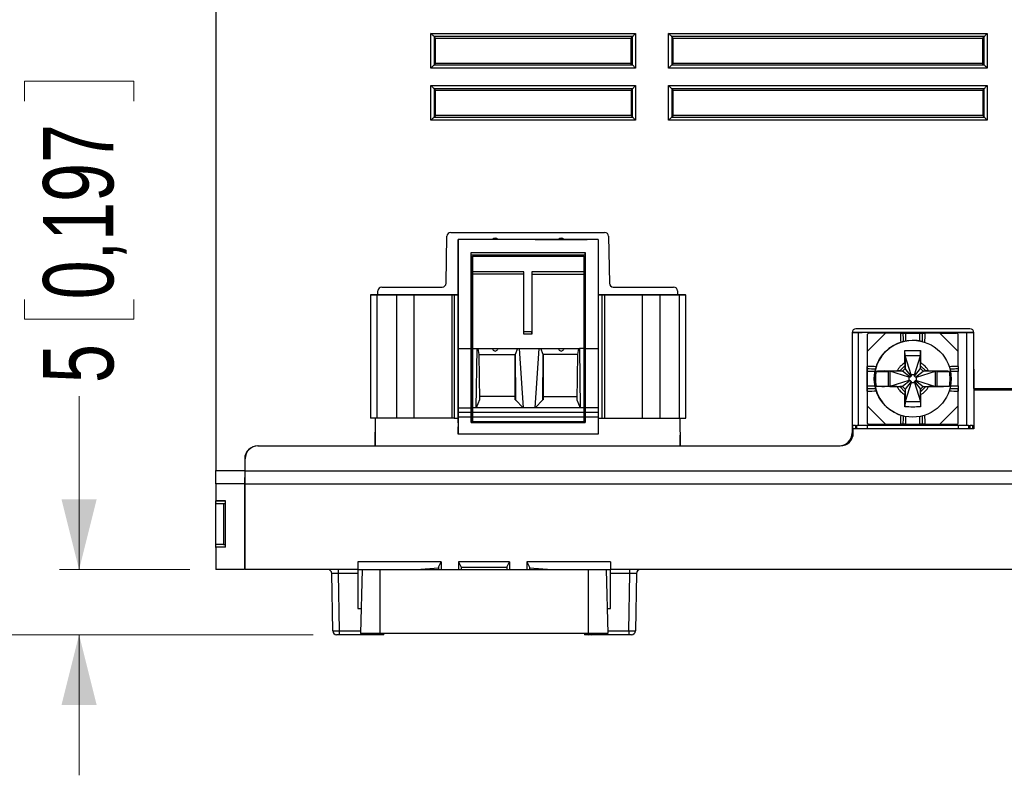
# Model space of a CAD drawing. Header units: millimetres. Extents: x 0 to 840, y 0 to 594.
# Tile 62 of 77: x 292 to 367, y 424 to 482. Entities that reach past the tile are written whole.
import ezdxf

# ---------------------------------------------------------------- set-up
doc = ezdxf.new("R2010")
doc.units = ezdxf.units.MM
doc.header["$LTSCALE"] = 2
doc.linetypes.add('SLD-Solid', pattern=[0])
doc.styles.add('SLDTEXTSTYLE2', font='ARIALN.TTF', dxfattribs={"width": 0.87})
doc.dimstyles.new('SLDDIMSTYLE0', dxfattribs={"dimtxt": 5.4, "dimasz": 5.4, "dimexe": 0, "dimexo": 0.0625, "dimgap": 1.35, "dimtad": 0, "dimdec": 1, "dimrnd": 1e-09, "dimzin": 12, "dimdsep": 46, "dimtxsty": 'SLDTEXTSTYLE2', "dimsah": 1, "dimcen": 0.09, "dimadec": 0, "dimazin": 3, "dimtfac": 1, "dimtdec": 3, "dimtofl": 0, "dimtmove": 0, "dimatfit": 3, "dimfxl": 1, "dimfrac": 2, "dimtolj": 1, "dimtzin": 12, "dimarcsym": 0})
doc.dimstyles.new('SLDDIMSTYLE1', dxfattribs={"dimtxt": 5.4, "dimasz": 5.4, "dimexe": 0, "dimexo": 0.0625, "dimgap": 1.35, "dimtad": 0, "dimdec": 1, "dimrnd": 1e-09, "dimzin": 12, "dimdsep": 46, "dimtxsty": 'SLDTEXTSTYLE2', "dimsah": 1, "dimcen": 0.09, "dimadec": 0, "dimazin": 3, "dimtfac": 1, "dimtdec": 3, "dimtmove": 0, "dimatfit": 0, "dimfxl": 1, "dimfrac": 2, "dimtolj": 1, "dimtzin": 12, "dimarcsym": 0})

# ---------------------------------------------------------------- blocks, each defined once
blk = doc.blocks.new('_D_8')
at = {"color": 1, "linetype": 'SLD-Solid', "lineweight": 18}
for p, q in [((324.922, 532.092), (274.869, 532.092)), ((276.369, 532.092), (276.369, 500.982)), ((272.169, 496.926), (272.169, 498.447)), ((272.169, 498.447), (280.569, 498.447)), ((280.569, 498.447), (280.569, 496.926)), ((272.169, 481.701), (272.169, 480.179)), ((280.569, 480.179), (280.569, 481.701)), ((272.169, 480.179), (280.569, 480.179)), ((276.369, 434.692), (276.369, 465.802)), ((314.36, 434.692), (274.869, 434.692))]:
    blk.add_line(p, q, dxfattribs=at)
for points in [[(276.369, 532.092), (275.019, 526.692), (277.719, 526.692)], [(276.369, 434.692), (277.719, 440.092), (275.019, 440.092)]]:
    blk.add_solid(points, dxfattribs=at)
at = {"color": 1, "linetype": 'SLD-Solid', "lineweight": 18, "char_height": 5.4, "attachment_point": 1, "rotation": 90, "style": 'SLDTEXTSTYLE2'}
for s, insert in [('3,835', (273.608, 481.701)), ('97,4', (273.608, 466.815))]:
    blk.add_mtext(s, dxfattribs=dict(at, insert=insert))
blk = doc.blocks.new('_D_9')
at = {"color": 1, "linetype": 'SLD-Solid', "lineweight": 18}
for p, q in [((292.183, 475.674), (292.183, 477.195)), ((292.183, 477.195), (300.583, 477.195)), ((300.583, 477.195), (300.583, 475.674)), ((292.183, 460.449), (292.183, 458.927)), ((300.583, 458.927), (300.583, 460.449)), ((292.183, 458.927), (300.583, 458.927)), ((296.383, 439.692), (296.383, 453.01)), ((304.879, 439.692), (294.883, 439.692)), ((314.36, 434.692), (294.883, 434.692)), ((296.383, 434.692), (296.383, 423.892))]:
    blk.add_line(p, q, dxfattribs=at)
for points in [[(296.383, 439.692), (297.733, 445.092), (295.033, 445.092)], [(296.383, 434.692), (295.033, 429.292), (297.733, 429.292)]]:
    blk.add_solid(points, dxfattribs=at)
at = {"color": 1, "linetype": 'SLD-Solid', "lineweight": 18, "char_height": 5.4, "attachment_point": 1, "rotation": 90, "style": 'SLDTEXTSTYLE2'}
for s, insert in [('0,197', (293.622, 460.449)), ('5', (293.622, 454.023))]:
    blk.add_mtext(s, dxfattribs=dict(at, insert=insert))

msp = doc.modelspace()

# ---------------------------------------------------------------- linework, layer by layer
at = {"color": 7, "linetype": 'SLD-Solid', "lineweight": 25}
for p, q in [((306.879, 513.154), (306.879, 447.292)), ((323.392, 480.879), (339.116, 480.879)), ((323.392, 478.205), (323.392, 480.879)), ((339.116, 480.879), (339.116, 478.205)), ((341.642, 480.879), (366.116, 480.879)), ((341.642, 478.205), (341.642, 480.879)), ((366.116, 480.879), (366.116, 478.205)), ((323.641, 480.63), (323.641, 478.455)), ((338.867, 480.63), (323.641, 480.63)), ((323.75, 480.521), (323.641, 480.63)), ((323.75, 478.563), (323.75, 480.521)), ((323.75, 480.521), (338.758, 480.521)), ((338.758, 480.521), (338.867, 480.63)), ((338.758, 480.521), (338.758, 478.563)), ((338.867, 478.455), (338.867, 480.63)), ((341.891, 480.63), (341.891, 478.455)), ((365.867, 480.63), (341.891, 480.63)), ((342, 480.521), (341.891, 480.63)), ((342, 478.563), (342, 480.521)), ((342, 480.521), (365.758, 480.521)), ((365.758, 480.521), (365.867, 480.63)), ((365.758, 480.521), (365.758, 478.563)), ((365.867, 478.455), (365.867, 480.63)), ((323.75, 478.563), (323.641, 478.455)), ((338.758, 478.563), (323.75, 478.563)), ((338.758, 478.563), (338.867, 478.455)), ((342, 478.563), (341.891, 478.455)), ((365.758, 478.563), (342, 478.563)), ((365.758, 478.563), (365.867, 478.455)), ((339.116, 478.205), (323.392, 478.205)), ((323.641, 478.455), (338.867, 478.455)), ((339.116, 478.205), (338.867, 478.455)), ((341.642, 478.205), (341.891, 478.455)), ((366.116, 478.205), (341.642, 478.205)), ((341.891, 478.455), (365.867, 478.455)), ((323.392, 476.879), (339.116, 476.879)), ((323.392, 474.205), (323.392, 476.879)), ((323.641, 476.63), (323.641, 474.455)), ((338.867, 476.63), (323.641, 476.63)), ((323.749, 476.522), (323.641, 476.63)), ((323.749, 474.562), (323.749, 476.522)), ((323.749, 476.522), (338.759, 476.522)), ((338.759, 476.522), (338.867, 476.63)), ((338.759, 476.522), (338.759, 474.562)), ((338.867, 476.63), (339.116, 476.879)), ((338.867, 474.455), (338.867, 476.63)), ((339.116, 476.879), (339.116, 474.205)), ((341.642, 476.879), (366.116, 476.879)), ((341.642, 474.205), (341.642, 476.879)), ((341.891, 476.63), (341.642, 476.879)), ((341.891, 476.63), (341.891, 474.455)), ((365.867, 476.63), (341.891, 476.63)), ((341.999, 476.522), (341.891, 476.63)), ((341.999, 474.562), (341.999, 476.522)), ((341.999, 476.522), (365.759, 476.522)), ((365.759, 476.522), (365.867, 476.63)), ((365.759, 476.522), (365.759, 474.562)), ((365.867, 474.455), (365.867, 476.63)), ((366.116, 476.879), (366.116, 474.205)), ((339.116, 474.205), (323.392, 474.205)), ((323.749, 474.562), (323.641, 474.455)), ((323.641, 474.455), (338.867, 474.455)), ((338.759, 474.562), (323.749, 474.562)), ((338.759, 474.562), (338.867, 474.455)), ((366.116, 474.205), (341.642, 474.205)), ((341.999, 474.562), (341.891, 474.455)), ((341.891, 474.455), (365.867, 474.455)), ((365.759, 474.562), (341.999, 474.562)), ((365.759, 474.562), (365.867, 474.455)), ((324.561, 461.687), (324.624, 465.297)), ((324.924, 465.592), (336.734, 465.592)), ((325.485, 465.059), (325.485, 456.679)), ((325.485, 464.56), (325.485, 465.059)), ((336.246, 465.059), (325.485, 465.059)), ((330.321, 465.059), (326.339, 465.059)), ((329.578, 465.059), (327.082, 465.059)), ((331.41, 465.059), (335.392, 465.059)), ((332.153, 465.059), (334.649, 465.059)), ((332.153, 465.059), (332.153, 465.059)), ((334.649, 465.059), (332.153, 465.059)), ((336.246, 465.059), (336.246, 456.679)), ((337.034, 465.297), (337.097, 461.687)), ((325.485, 457.323), (325.485, 464.56)), ((326.483, 464.041), (335.248, 464.041)), ((326.483, 456.679), (326.483, 464.041)), ((335.248, 463.841), (326.483, 463.841)), ((326.583, 463.776), (326.583, 462.573)), ((326.583, 451.049), (326.583, 463.776)), ((335.148, 463.776), (326.583, 463.776)), ((326.583, 463.776), (335.148, 463.776)), ((327.132, 463.776), (327.132, 463.841)), ((327.132, 463.776), (329.528, 463.776)), ((329.528, 463.841), (329.528, 463.776)), ((332.203, 463.776), (332.203, 463.841)), ((332.203, 463.776), (334.599, 463.776)), ((334.599, 463.776), (334.599, 463.841)), ((335.148, 463.776), (335.148, 462.573)), ((335.148, 463.776), (335.148, 463.776)), ((335.248, 463.841), (335.248, 464.041)), ((335.248, 464.041), (335.248, 456.679)), ((335.248, 450.984), (335.248, 463.841)), ((326.583, 462.573), (326.583, 462.374)), ((330.526, 462.573), (326.583, 462.573)), ((326.583, 462.374), (326.583, 456.679)), ((330.526, 462.374), (326.583, 462.374)), ((330.526, 462.374), (330.526, 462.573)), ((330.526, 457.767), (330.526, 462.374)), ((331.155, 462.573), (331.155, 457.967)), ((331.155, 462.573), (331.155, 462.374)), ((335.148, 462.573), (331.155, 462.573)), ((331.155, 462.374), (331.155, 457.767)), ((331.155, 462.374), (335.148, 462.374)), ((335.148, 462.573), (335.148, 462.374)), ((335.148, 462.374), (335.148, 456.679)), ((319.624, 461.392), (324.261, 461.392)), ((337.397, 461.392), (342.034, 461.392)), ((318.766, 460.797), (318.766, 451.313)), ((319.266, 460.797), (318.768, 460.797)), ((318.791, 460.797), (319.61, 460.797)), ((319.349, 460.797), (319.211, 460.797)), ((319.265, 451.313), (319.266, 460.797)), ((320.76, 460.797), (319.266, 460.797)), ((319.542, 460.797), (319.288, 460.797)), ((319.319, 460.797), (319.324, 461.097)), ((319.349, 460.797), (319.748, 460.797)), ((319.538, 460.797), (319.4, 460.797)), ((319.809, 460.797), (319.477, 460.797)), ((319.538, 460.797), (319.937, 460.797)), ((319.542, 460.797), (319.619, 460.797)), ((319.727, 460.797), (319.59, 460.797)), ((319.998, 460.797), (319.666, 460.797)), ((319.727, 460.797), (320.127, 460.797)), ((319.748, 460.797), (319.886, 460.797)), ((319.916, 460.797), (319.779, 460.797)), ((320.188, 460.797), (319.855, 460.797)), ((319.916, 460.797), (320.316, 460.797)), ((319.937, 460.797), (320.075, 460.797)), ((320.106, 460.797), (319.968, 460.797)), ((320.377, 460.797), (320.045, 460.797)), ((320.106, 460.797), (320.505, 460.797)), ((320.127, 460.797), (320.264, 460.797)), ((320.295, 460.797), (320.157, 460.797)), ((320.566, 460.797), (320.234, 460.797)), ((320.295, 460.797), (320.694, 460.797)), ((320.316, 460.797), (320.453, 460.797)), ((320.484, 460.797), (320.347, 460.797)), ((320.755, 460.797), (320.423, 460.797)), ((320.484, 460.797), (320.884, 460.797)), ((320.505, 460.797), (320.643, 460.797)), ((321.084, 460.797), (320.585, 460.797)), ((322.554, 460.797), (320.602, 460.797)), ((320.694, 460.797), (320.832, 460.797)), ((320.76, 460.797), (320.76, 451.313)), ((322.109, 460.797), (320.76, 460.797)), ((320.884, 460.797), (321.019, 460.797)), ((321.019, 460.797), (321.776, 460.797)), ((321.084, 460.797), (321.196, 460.797)), ((321.196, 460.797), (321.735, 460.797)), ((321.735, 460.797), (324.437, 460.797)), ((321.776, 460.797), (324.537, 460.797)), ((325.009, 460.797), (322.109, 460.797)), ((322.109, 451.313), (322.109, 460.797)), ((323.737, 460.797), (322.554, 460.797)), ((323.624, 460.797), (323.567, 460.797)), ((323.586, 460.797), (323.705, 460.797)), ((324.381, 460.797), (323.624, 460.797)), ((323.705, 460.797), (323.887, 460.797)), ((324.321, 460.797), (323.737, 460.797)), ((323.887, 460.797), (324.519, 460.797)), ((324.537, 460.797), (324.321, 460.797)), ((324.381, 460.797), (324.467, 460.797)), ((324.552, 460.797), (324.487, 460.797)), ((324.492, 460.797), (324.632, 460.797)), ((324.519, 460.797), (324.552, 460.797)), ((324.632, 460.797), (324.927, 460.797)), ((325.485, 460.797), (324.824, 460.797)), ((324.824, 460.797), (325.261, 460.797)), ((324.927, 460.797), (325.485, 460.797)), ((325.182, 460.797), (325.009, 460.797)), ((325.009, 460.797), (325.009, 451.313)), ((325.485, 460.797), (325.182, 460.797)), ((325.182, 460.797), (325.182, 451.313)), ((325.261, 460.797), (325.485, 460.797)), ((325.485, 458.301), (325.485, 460.797)), ((325.485, 451.313), (325.485, 460.797)), ((336.246, 460.797), (336.549, 460.797)), ((336.246, 460.797), (336.471, 460.797)), ((336.246, 460.797), (336.908, 460.797)), ((336.804, 460.797), (336.246, 460.797)), ((336.908, 460.797), (336.471, 460.797)), ((336.549, 460.797), (336.723, 460.797)), ((336.549, 451.313), (336.549, 460.797)), ((336.723, 460.797), (339.622, 460.797)), ((336.723, 460.797), (336.723, 451.313)), ((337.099, 460.797), (336.804, 460.797)), ((337.24, 460.797), (337.099, 460.797)), ((337.179, 460.797), (337.244, 460.797)), ((337.213, 460.797), (337.179, 460.797)), ((337.194, 460.797), (337.41, 460.797)), ((337.194, 460.797), (337.194, 460.797)), ((339.955, 460.797), (337.194, 460.797)), ((337.844, 460.797), (337.213, 460.797)), ((337.35, 460.797), (337.265, 460.797)), ((339.996, 460.797), (337.294, 460.797)), ((337.35, 460.797), (338.108, 460.797)), ((337.41, 460.797), (337.994, 460.797)), ((338.026, 460.797), (337.844, 460.797)), ((337.994, 460.797), (339.177, 460.797)), ((338.145, 460.797), (338.026, 460.797)), ((338.108, 460.797), (338.165, 460.797)), ((339.177, 460.797), (341.13, 460.797)), ((339.622, 460.797), (340.971, 460.797)), ((339.622, 460.797), (339.622, 451.313)), ((340.712, 460.797), (339.955, 460.797)), ((340.536, 460.797), (339.996, 460.797)), ((340.648, 460.797), (340.536, 460.797)), ((340.648, 460.797), (341.146, 460.797)), ((340.848, 460.797), (340.712, 460.797)), ((341.247, 460.797), (340.848, 460.797)), ((341.037, 460.797), (340.899, 460.797)), ((340.971, 460.797), (342.466, 460.797)), ((340.971, 460.797), (340.971, 451.313)), ((340.976, 460.797), (341.308, 460.797)), ((341.436, 460.797), (341.037, 460.797)), ((341.226, 460.797), (341.089, 460.797)), ((341.165, 460.797), (341.497, 460.797)), ((341.626, 460.797), (341.226, 460.797)), ((341.247, 460.797), (341.385, 460.797)), ((341.415, 460.797), (341.278, 460.797)), ((341.354, 460.797), (341.687, 460.797)), ((341.815, 460.797), (341.415, 460.797)), ((341.436, 460.797), (341.574, 460.797)), ((341.605, 460.797), (341.467, 460.797)), ((341.544, 460.797), (341.876, 460.797)), ((342.004, 460.797), (341.605, 460.797)), ((341.626, 460.797), (341.763, 460.797)), ((341.794, 460.797), (341.656, 460.797)), ((341.733, 460.797), (342.065, 460.797)), ((342.193, 460.797), (341.794, 460.797)), ((341.815, 460.797), (341.952, 460.797)), ((341.983, 460.797), (341.846, 460.797)), ((341.922, 460.797), (342.254, 460.797)), ((342.383, 460.797), (341.983, 460.797)), ((342.004, 460.797), (342.142, 460.797)), ((342.189, 460.797), (342.112, 460.797)), ((342.94, 460.797), (342.122, 460.797)), ((342.189, 460.797), (342.444, 460.797)), ((342.193, 460.797), (342.331, 460.797)), ((342.334, 461.097), (342.339, 460.797)), ((342.383, 460.797), (342.52, 460.797)), ((342.466, 460.797), (342.466, 451.313)), ((342.466, 460.797), (342.963, 460.797)), ((342.965, 451.313), (342.965, 460.797)), ((325.485, 451.313), (325.485, 458.201)), ((325.485, 458.201), (325.485, 458.201)), ((364.779, 458.192), (356.029, 458.192)), ((331.155, 457.967), (330.526, 457.967)), ((331.155, 457.767), (330.526, 457.767)), ((331.155, 457.767), (331.155, 457.967)), ((356.224, 457.908), (355.729, 457.908)), ((355.729, 457.908), (356.494, 457.908)), ((355.729, 457.892), (355.729, 450.192)), ((356.224, 450.796), (356.224, 457.908)), ((357.441, 457.908), (356.224, 457.908)), ((357.035, 457.908), (356.494, 457.908)), ((356.889, 456.438), (358.303, 457.852)), ((356.889, 457.702), (356.889, 456.438)), ((356.889, 457.702), (356.889, 457.702)), ((356.889, 457.702), (356.889, 456.438)), ((357.441, 457.908), (357.035, 457.908)), ((358.303, 457.852), (357.039, 457.852)), ((357.039, 457.852), (357.039, 457.852)), ((358.303, 457.852), (357.039, 457.852)), ((363.337, 457.908), (357.441, 457.908)), ((363.337, 457.908), (357.441, 457.908)), ((359.439, 457.852), (358.303, 457.852)), ((359.439, 457.852), (358.303, 457.852)), ((359.839, 457.852), (359.639, 457.852)), ((359.639, 457.852), (359.839, 457.852)), ((360.939, 457.852), (359.839, 457.852)), ((359.839, 457.852), (360.939, 457.852)), ((361.139, 457.852), (360.939, 457.852)), ((360.939, 457.852), (361.139, 457.852)), ((362.475, 457.852), (361.339, 457.852)), ((362.475, 457.852), (361.339, 457.852)), ((362.475, 457.852), (363.739, 457.852)), ((363.739, 457.852), (362.475, 457.852)), ((363.889, 456.438), (362.475, 457.852)), ((363.743, 457.908), (363.337, 457.908)), ((364.555, 457.908), (363.337, 457.908)), ((363.739, 457.852), (363.739, 457.852)), ((363.743, 457.908), (364.284, 457.908)), ((363.775, 457.848), (363.775, 457.848)), ((363.889, 456.438), (363.889, 457.702)), ((364.284, 457.908), (365.079, 457.908)), ((365.079, 457.908), (364.555, 457.908)), ((364.555, 450.796), (364.555, 457.908)), ((365.079, 453.592), (365.079, 457.892)), ((325.485, 456.624), (325.485, 457.323)), ((325.485, 456.679), (325.485, 452.108)), ((325.485, 456.679), (326.483, 456.679)), ((325.485, 450.964), (325.485, 456.624)), ((326.483, 452.108), (326.483, 456.679)), ((326.583, 456.679), (326.583, 452.108)), ((326.583, 456.679), (326.937, 456.679)), ((326.869, 452.108), (326.937, 456.679)), ((326.937, 456.679), (330.177, 456.679)), ((326.997, 456.679), (327.083, 456.22)), ((330.048, 456.679), (329.877, 456.22)), ((330.177, 456.679), (330.474, 452.108)), ((330.177, 456.679), (331.704, 456.679)), ((331.407, 452.108), (331.704, 456.679)), ((331.704, 456.679), (334.795, 456.679)), ((332.004, 456.22), (331.833, 456.679)), ((334.735, 456.679), (334.648, 456.22)), ((334.795, 456.679), (334.862, 452.108)), ((335.148, 456.679), (334.795, 456.679)), ((335.148, 456.679), (335.148, 452.108)), ((335.248, 456.679), (335.248, 452.108)), ((335.248, 456.679), (336.246, 456.679)), ((336.246, 456.679), (336.246, 452.108)), ((327.083, 456.22), (327.127, 452.719)), ((327.083, 456.22), (329.877, 456.22)), ((329.877, 456.22), (329.899, 452.719)), ((329.877, 456.22), (329.877, 452.719)), ((329.877, 452.989), (329.877, 456.22)), ((331.982, 452.719), (332.004, 456.22)), ((334.649, 456.22), (332.004, 456.22)), ((332.004, 456.22), (332.004, 452.719)), ((334.648, 456.22), (334.604, 452.719)), ((356.889, 456.438), (356.889, 455.302)), ((356.889, 456.438), (356.889, 455.302)), ((359.799, 456.102), (359.791, 456.512)), ((359.799, 456.102), (359.799, 455.15)), ((360.979, 456.102), (359.799, 456.102)), ((360.264, 454.652), (359.799, 456.102)), ((360.514, 454.652), (360.979, 456.102)), ((360.979, 456.102), (360.987, 456.512)), ((360.979, 455.15), (360.979, 456.102)), ((363.889, 455.302), (363.889, 456.438)), ((356.889, 454.902), (356.889, 455.102)), ((359.789, 455.352), (359.389, 454.952)), ((359.799, 455.15), (359.591, 454.942)), ((359.789, 455.562), (359.789, 455.352)), ((359.799, 455.15), (359.789, 455.352)), ((360.264, 454.552), (359.799, 455.15)), ((360.514, 454.552), (360.979, 455.15)), ((360.979, 455.15), (360.989, 455.352)), ((361.187, 454.942), (360.979, 455.15)), ((360.989, 455.352), (360.989, 455.562)), ((361.389, 454.952), (360.989, 455.352)), ((363.889, 455.102), (363.889, 454.902)), ((356.889, 454.902), (356.889, 453.802)), ((356.889, 453.802), (356.889, 454.902)), ((357.575, 454.917), (358.506, 454.917)), ((358.639, 454.942), (358.229, 454.951)), ((358.229, 454.944), (358.506, 454.917)), ((358.506, 454.917), (358.506, 453.787)), ((359.591, 454.942), (358.639, 454.942)), ((358.639, 454.942), (358.639, 453.762)), ((360.089, 454.477), (358.639, 454.942)), ((359.389, 454.952), (359.18, 454.952)), ((359.591, 454.942), (359.389, 454.952)), ((360.189, 454.477), (359.591, 454.942)), ((360.189, 454.477), (360.089, 454.477)), ((360.089, 454.477), (360.089, 454.227)), ((360.264, 454.552), (360.189, 454.477)), ((360.264, 454.652), (360.264, 454.552)), ((360.514, 454.652), (360.264, 454.652)), ((360.514, 454.552), (360.514, 454.652)), ((360.589, 454.477), (360.514, 454.552)), ((360.589, 454.477), (361.187, 454.942)), ((360.689, 454.477), (360.589, 454.477)), ((360.689, 454.477), (362.139, 454.942)), ((360.689, 454.227), (360.689, 454.477)), ((361.187, 454.942), (361.389, 454.952)), ((362.139, 454.942), (361.187, 454.942)), ((361.598, 454.952), (361.389, 454.952)), ((362.139, 454.942), (362.549, 454.951)), ((362.139, 453.762), (362.139, 454.942)), ((362.272, 454.917), (362.549, 454.944)), ((362.272, 454.917), (363.203, 454.917)), ((362.272, 453.787), (362.272, 454.917)), ((363.889, 453.802), (363.889, 454.902)), ((365.079, 455.081), (365.078, 455.052)), ((365.078, 455.052), (365.078, 453.492)), ((356.889, 453.602), (356.889, 453.802)), ((357.575, 453.787), (358.506, 453.787)), ((358.506, 453.787), (358.229, 453.761)), ((358.639, 453.762), (358.229, 453.754)), ((360.089, 454.227), (358.639, 453.762)), ((358.639, 453.762), (359.591, 453.762)), ((359.18, 453.752), (359.389, 453.752)), ((359.591, 453.762), (359.389, 453.752)), ((359.389, 453.752), (359.789, 453.352)), ((360.189, 454.227), (359.591, 453.762)), ((359.591, 453.762), (359.799, 453.555)), ((360.264, 454.152), (359.799, 453.555)), ((360.264, 454.052), (359.799, 452.602)), ((360.089, 454.227), (360.189, 454.227)), ((360.189, 454.227), (360.264, 454.152)), ((360.264, 454.152), (360.264, 454.052)), ((360.264, 454.052), (360.514, 454.052)), ((360.514, 454.152), (360.589, 454.227)), ((360.514, 454.152), (360.979, 453.555)), ((360.514, 454.052), (360.514, 454.152)), ((360.514, 454.052), (360.979, 452.602)), ((360.589, 454.227), (361.187, 453.762)), ((360.589, 454.227), (360.689, 454.227)), ((360.689, 454.227), (362.139, 453.762)), ((360.979, 453.555), (361.187, 453.762)), ((360.989, 453.352), (361.389, 453.752)), ((361.187, 453.762), (361.389, 453.752)), ((361.187, 453.762), (362.139, 453.762)), ((361.389, 453.752), (361.598, 453.752)), ((362.139, 453.762), (362.549, 453.754)), ((362.549, 453.761), (362.272, 453.787)), ((362.272, 453.787), (363.203, 453.787)), ((363.889, 453.802), (363.889, 453.602)), ((365.079, 453.592), (378.479, 453.592)), ((329.877, 452.989), (327.123, 452.989)), ((329.877, 452.719), (329.877, 452.989)), ((332.004, 452.989), (334.608, 452.989)), ((356.889, 453.402), (356.889, 452.267)), ((356.889, 453.402), (356.889, 452.267)), ((359.799, 453.555), (359.789, 453.352)), ((359.789, 453.352), (359.789, 453.143)), ((359.799, 453.555), (359.799, 452.602)), ((360.979, 452.602), (360.979, 453.555)), ((360.979, 453.555), (360.989, 453.352)), ((360.989, 453.143), (360.989, 453.352)), ((363.889, 452.267), (363.889, 453.402)), ((365.078, 453.492), (365.078, 450.492)), ((365.078, 453.492), (378.578, 453.492)), ((325.485, 452.108), (325.485, 451.758)), ((325.485, 452.108), (326.483, 452.108)), ((326.483, 451.758), (326.483, 452.108)), ((326.869, 452.108), (326.583, 452.108)), ((326.583, 452.108), (326.583, 451.758)), ((327.127, 452.719), (326.869, 452.108)), ((330.474, 452.108), (326.869, 452.108)), ((329.877, 452.719), (329.899, 452.719)), ((330.474, 452.108), (329.899, 452.719)), ((331.407, 452.108), (330.474, 452.108)), ((331.407, 452.108), (331.982, 452.719)), ((334.862, 452.108), (331.407, 452.108)), ((332.004, 452.719), (331.982, 452.719)), ((334.604, 452.719), (334.862, 452.108)), ((335.148, 452.108), (334.862, 452.108)), ((335.148, 452.108), (335.148, 451.758)), ((335.248, 452.108), (335.248, 451.758)), ((336.246, 452.108), (335.248, 452.108)), ((336.246, 452.108), (336.246, 451.758)), ((356.889, 452.267), (356.889, 451.002)), ((356.889, 452.267), (356.889, 451.002)), ((358.303, 450.852), (356.889, 452.267)), ((359.799, 452.602), (359.791, 452.193)), ((359.799, 452.602), (360.979, 452.602)), ((360.979, 452.602), (360.987, 452.193)), ((362.475, 450.852), (363.889, 452.267)), ((363.889, 451.002), (363.889, 452.267)), ((319.265, 451.313), (318.766, 451.313)), ((319.116, 449.192), (319.153, 451.313)), ((320.76, 451.313), (319.265, 451.313)), ((322.109, 451.313), (320.76, 451.313)), ((325.009, 451.313), (322.109, 451.313)), ((325.182, 451.313), (325.009, 451.313)), ((325.182, 451.313), (325.485, 451.313)), ((325.485, 451.758), (325.485, 451.398)), ((326.483, 451.758), (325.485, 451.758)), ((325.485, 451.398), (325.485, 450.086)), ((326.483, 451.398), (325.485, 451.398)), ((326.483, 451.398), (326.483, 451.758)), ((326.483, 450.984), (326.483, 451.398)), ((326.583, 451.758), (326.583, 451.398)), ((335.148, 451.758), (326.583, 451.758)), ((326.583, 451.398), (326.583, 451.049)), ((335.148, 451.398), (326.583, 451.398)), ((335.148, 451.758), (335.148, 451.398)), ((335.148, 451.398), (335.148, 451.049)), ((335.248, 451.758), (335.248, 451.398)), ((336.246, 451.758), (335.248, 451.758)), ((335.248, 451.398), (335.248, 450.984)), ((336.246, 451.398), (335.248, 451.398)), ((336.246, 451.758), (336.246, 451.398)), ((336.246, 451.398), (336.246, 450.086)), ((336.246, 451.313), (336.549, 451.313)), ((336.549, 451.313), (336.723, 451.313)), ((336.723, 451.313), (339.622, 451.313)), ((339.622, 451.313), (340.971, 451.313)), ((340.971, 451.313), (342.466, 451.313)), ((342.466, 451.313), (342.965, 451.313)), ((342.505, 451.313), (342.542, 449.192)), ((325.485, 450.964), (325.485, 450.665)), ((325.485, 450.385), (325.485, 450.665)), ((335.248, 450.984), (326.483, 450.984)), ((326.483, 450.984), (335.248, 450.984)), ((335.148, 451.049), (326.583, 451.049)), ((355.8, 450.796), (355.982, 450.796)), ((355.8, 450.492), (355.8, 450.796)), ((355.982, 450.796), (355.982, 450.492)), ((356.1, 450.492), (356.1, 450.796)), ((356.1, 450.796), (356.224, 450.796)), ((356.224, 450.796), (357.441, 450.796)), ((356.889, 451.002), (356.889, 451.002)), ((356.911, 450.492), (356.911, 450.796)), ((357.003, 450.857), (357.003, 450.857)), ((357.039, 450.852), (358.303, 450.852)), ((357.441, 450.796), (363.337, 450.796)), ((358.303, 450.852), (359.439, 450.852)), ((359.839, 450.852), (359.639, 450.852)), ((359.839, 450.852), (360.939, 450.852)), ((361.139, 450.852), (360.939, 450.852)), ((361.339, 450.852), (362.475, 450.852)), ((362.475, 450.852), (363.739, 450.852)), ((363.337, 450.796), (364.555, 450.796)), ((363.867, 450.796), (363.867, 450.492)), ((364.555, 450.796), (364.678, 450.796)), ((364.678, 450.796), (364.678, 450.492)), ((364.796, 450.796), (364.978, 450.796)), ((364.796, 450.492), (364.796, 450.796)), ((364.978, 450.796), (364.978, 450.492)), ((319.141, 450.492), (319.139, 450.492)), ((319.141, 449.192), (319.141, 450.492)), ((325.485, 450.086), (325.485, 450.385)), ((325.485, 450.086), (325.485, 450.086)), ((336.246, 450.086), (325.485, 450.086)), ((342.516, 449.992), (342.516, 449.192)), ((355.828, 450.492), (355.729, 450.492)), ((355.828, 450.192), (355.828, 450.492)), ((365.078, 450.492), (355.828, 450.492)), ((310.101, 449.192), (319.116, 449.192)), ((310.128, 449.192), (354.828, 449.192)), ((342.542, 449.192), (354.729, 449.192)), ((309.101, 448.195), (309.099, 447.292)), ((309.128, 447.282), (309.128, 448.192)), ((306.879, 447.292), (309.099, 447.292)), ((306.879, 446.292), (306.879, 447.292)), ((309.099, 447.292), (309.096, 446.292)), ((309.128, 446.282), (309.128, 447.282)), ((309.128, 447.282), (404.657, 447.282)), ((309.096, 446.292), (306.879, 446.292)), ((306.879, 446.292), (306.879, 444.987)), ((309.096, 446.292), (309.079, 439.692)), ((309.128, 446.282), (405.74, 446.282)), ((309.128, 439.692), (309.128, 446.282)), ((306.878, 441.627), (306.878, 444.752)), ((306.879, 444.987), (307.629, 444.973)), ((307.629, 444.972), (306.879, 444.987)), ((306.879, 444.752), (306.879, 444.987)), ((306.95, 444.758), (307.478, 444.76)), ((307.478, 444.76), (307.628, 444.761)), ((307.478, 444.76), (307.478, 441.624)), ((307.628, 441.624), (307.628, 444.761)), ((307.629, 444.761), (307.628, 444.761)), ((307.629, 441.423), (307.629, 444.973)), ((309.128, 444.767), (309.092, 444.767)), ((307.478, 441.624), (306.878, 441.627)), ((306.878, 441.399), (306.878, 441.627)), ((306.879, 441.409), (306.879, 441.627)), ((307.478, 441.624), (307.628, 441.624)), ((307.628, 441.624), (307.629, 441.624)), ((309.084, 441.617), (309.128, 441.617)), ((306.878, 441.399), (306.879, 441.398)), ((307.629, 441.423), (306.879, 441.409)), ((306.879, 441.409), (306.879, 439.692)), ((309.128, 440.988), (309.082, 440.988)), ((324.19, 440.299), (317.778, 440.299)), ((317.778, 440.299), (317.778, 439.692)), ((323.978, 439.874), (324.19, 440.299)), ((324.19, 440.299), (324.19, 439.692)), ((329.44, 440.299), (325.516, 440.299)), ((325.516, 440.299), (325.516, 439.692)), ((325.516, 440.299), (325.728, 439.874)), ((329.228, 439.874), (329.44, 440.299)), ((329.44, 440.299), (329.44, 439.692)), ((337.178, 440.299), (330.766, 440.299)), ((330.766, 440.299), (330.766, 439.692)), ((330.766, 440.299), (330.978, 439.874)), ((337.178, 440.299), (337.178, 439.692)), ((309.079, 439.692), (306.879, 439.692)), ((317.778, 439.692), (309.128, 439.692)), ((315.86, 434.987), (315.783, 439.397)), ((316.283, 439.692), (316.283, 439.397)), ((317.778, 439.397), (316.283, 439.397)), ((316.283, 439.397), (316.36, 434.987)), ((317.778, 439.712), (322.278, 439.712)), ((317.778, 439.692), (317.778, 439.397)), ((317.778, 439.692), (318.107, 439.692)), ((317.778, 439.397), (317.778, 436.692)), ((318.107, 439.692), (317.978, 434.792)), ((318.107, 439.692), (319.478, 439.692)), ((319.478, 439.692), (335.478, 439.692)), ((319.478, 439.692), (319.478, 434.792)), ((322.278, 439.712), (323.978, 439.84)), ((322.278, 439.712), (322.278, 439.692)), ((323.978, 439.874), (323.978, 439.692)), ((325.728, 439.874), (329.228, 439.874)), ((325.728, 439.874), (325.728, 439.692)), ((329.228, 439.874), (329.228, 439.692)), ((330.978, 439.874), (330.978, 439.692)), ((330.978, 439.84), (332.678, 439.712)), ((332.678, 439.712), (337.178, 439.712)), ((332.678, 439.712), (332.678, 439.692)), ((335.478, 439.692), (336.85, 439.692)), ((335.478, 439.692), (335.478, 434.792)), ((336.85, 439.692), (337.178, 439.692)), ((336.85, 439.692), (336.978, 434.792)), ((381.428, 439.692), (337.178, 439.692)), ((337.178, 439.397), (337.178, 439.692)), ((338.673, 439.397), (337.178, 439.397)), ((337.178, 436.692), (337.178, 439.397)), ((338.596, 434.987), (338.673, 439.397)), ((338.673, 439.397), (338.673, 439.692)), ((339.173, 439.397), (339.096, 434.987)), ((317.778, 436.692), (318.028, 436.692)), ((336.928, 436.692), (337.178, 436.692)), ((316.36, 434.692), (316.16, 434.692)), ((316.36, 434.987), (316.36, 434.692)), ((319.508, 434.692), (316.36, 434.692)), ((319.478, 434.792), (317.978, 434.792)), ((335.478, 434.792), (319.478, 434.792)), ((319.775, 434.692), (319.508, 434.692)), ((335.482, 434.692), (335.182, 434.692)), ((336.978, 434.792), (335.478, 434.792)), ((335.749, 434.692), (335.482, 434.692)), ((338.596, 434.692), (335.749, 434.692)), ((338.596, 434.987), (338.596, 434.692)), ((338.796, 434.692), (338.596, 434.692))]:
    msp.add_line(p, q, dxfattribs=at)
at = {"color": 8, "linetype": 'SLD-Solid', "lineweight": 25}
for p, q in [((357.441, 457.852), (357.441, 457.908)), ((359.839, 457.852), (359.839, 457.251)), ((360.939, 457.251), (360.939, 457.852)), ((363.337, 457.852), (363.337, 457.908)), ((357.491, 454.902), (356.889, 454.902)), ((363.889, 454.902), (363.287, 454.902)), ((356.889, 453.802), (357.491, 453.802)), ((363.287, 453.802), (363.889, 453.802)), ((359.839, 451.454), (359.839, 450.852)), ((360.939, 450.852), (360.939, 451.454)), ((357.441, 450.796), (357.441, 450.852)), ((363.337, 450.796), (363.337, 450.852)), ((316.36, 434.987), (317.983, 434.987)), ((336.973, 434.987), (338.596, 434.987))]:
    msp.add_line(p, q, dxfattribs=at)
at = {"color": 7, "linetype": 'SLD-Solid', "lineweight": 25, "flags": 128}
for points in [[(323.641, 480.63), (323.635, 480.637), (323.619, 480.652), (323.595, 480.676), (323.564, 480.707), (323.527, 480.745), (323.484, 480.787), (323.439, 480.832), (323.392, 480.879)], [(338.867, 480.63), (338.874, 480.637), (338.889, 480.652), (338.913, 480.676), (338.944, 480.707), (338.982, 480.745), (339.024, 480.787), (339.069, 480.832), (339.116, 480.879)], [(341.891, 480.63), (341.885, 480.637), (341.869, 480.652), (341.845, 480.676), (341.814, 480.707), (341.777, 480.745), (341.734, 480.787), (341.689, 480.832), (341.642, 480.879)], [(365.867, 480.63), (365.874, 480.637), (365.889, 480.652), (365.913, 480.676), (365.944, 480.707), (365.982, 480.745), (366.024, 480.787), (366.069, 480.832), (366.116, 480.879)], [(323.392, 478.205), (323.439, 478.252), (323.484, 478.298), (323.527, 478.34), (323.564, 478.377), (323.595, 478.408), (323.619, 478.432), (323.635, 478.448), (323.641, 478.455)], [(366.116, 478.205), (366.069, 478.252), (366.024, 478.298), (365.982, 478.34), (365.944, 478.377), (365.913, 478.408), (365.889, 478.432), (365.874, 478.448), (365.867, 478.455)], [(323.641, 476.63), (323.635, 476.637), (323.619, 476.652), (323.595, 476.676), (323.564, 476.707), (323.527, 476.745), (323.484, 476.787), (323.439, 476.832), (323.392, 476.879)], [(365.867, 476.63), (365.874, 476.637), (365.889, 476.652), (365.913, 476.676), (365.944, 476.707), (365.982, 476.745), (366.024, 476.787), (366.069, 476.832), (366.116, 476.879)], [(323.392, 474.205), (323.439, 474.252), (323.484, 474.298), (323.527, 474.34), (323.564, 474.377), (323.595, 474.408), (323.619, 474.432), (323.635, 474.448), (323.641, 474.455)], [(339.116, 474.205), (339.069, 474.252), (339.024, 474.298), (338.982, 474.34), (338.944, 474.377), (338.913, 474.408), (338.889, 474.432), (338.874, 474.448), (338.867, 474.455)], [(341.642, 474.205), (341.689, 474.252), (341.734, 474.298), (341.777, 474.34), (341.814, 474.377), (341.845, 474.408), (341.869, 474.432), (341.885, 474.448), (341.891, 474.455)], [(366.116, 474.205), (366.069, 474.252), (366.024, 474.298), (365.982, 474.34), (365.944, 474.377), (365.913, 474.408), (365.889, 474.432), (365.874, 474.448), (365.867, 474.455)], [(356.889, 455.102), (356.889, 455.098), (356.889, 455.087), (356.889, 455.068), (356.889, 455.043), (356.889, 455.013), (356.889, 454.978), (356.889, 454.941), (356.889, 454.902)], [(356.889, 453.802), (356.889, 453.764), (356.889, 453.726), (356.889, 453.692), (356.889, 453.662), (356.889, 453.637), (356.889, 453.618), (356.889, 453.607), (356.889, 453.602)], [(342.526, 450.094), (342.525, 450.09), (342.516, 449.992)], [(309.101, 448.243), (309.106, 448.243), (309.119, 448.243), (309.13, 448.243)]]:
    msp.add_lwpolyline(points, dxfattribs=at)
at = {"color": 8, "linetype": 'SLD-Solid', "lineweight": 25, "flags": 128}
msp.add_lwpolyline([(309.094, 445.554), (309.099, 445.554), (309.112, 445.554), (309.128, 445.554)], dxfattribs=at)
at = {"color": 7, "linetype": 'SLD-Solid', "lineweight": 25}
msp.add_circle((360.389, 454.352), 2.95, dxfattribs=at)
for centre, radius, start, end in [((324.924, 465.292), 0.3, 90, 179), ((328.33, 464.959), 0.2, 30.33754, 149.6766), ((333.401, 464.959), 0.2, 30.33754, 149.6766), ((336.734, 465.292), 0.3, 1, 90), ((319.624, 461.092), 0.3, 90, 179), ((324.261, 461.692), 0.3, 270, 359), ((337.397, 461.692), 0.3, 181, 270), ((342.034, 461.092), 0.3, 1, 90), ((356.029, 457.892), 0.3, 90, 180), ((364.779, 457.892), 0.3, 0, 90), ((357.039, 457.702), 0.15, 90, 180), ((363.739, 457.702), 0.15, 0, 90), ((363.739, 457.702), 0.15, 75.96375, 90), ((360.389, 454.352), 2.95, 75.96375, 255.96375), ((360.389, 454.352), 1.35, 116.3878, 153.6122), ((360.389, 454.352), 1.35, 26.3878, 63.6122), ((360.389, 454.352), 2.87, 168.64583, 191.35417), ((360.389, 454.352), 2.87, 348.64583, 11.35417), ((360.389, 454.352), 1.35, 206.3878, 243.6122), ((360.389, 454.352), 1.35, 296.3878, 333.6122), ((357.039, 451.002), 0.15, 180, 270), ((357.039, 451.002), 0.15, 180, 255.96375), ((363.739, 451.002), 0.15, 270, 0), ((354.729, 450.192), 1, 270, 0), ((354.828, 450.192), 1, 270, 0), ((310.101, 448.192), 1, 90, 179.85), ((310.128, 448.192), 1, 90, 180), ((315.483, 439.392), 0.3, 1, 90), ((339.473, 439.392), 0.3, 90, 179), ((316.16, 434.992), 0.3, 181, 270), ((338.796, 434.992), 0.3, 270, 359)]:
    msp.add_arc(centre, radius, start, end, dxfattribs=at)
at = {"color": 8, "linetype": 'SLD-Solid', "lineweight": 25, "extrusion": (0, -8.74228e-08, 1)}
for centre, major_axis, start_param, end_param in [((359.839, 457.872), (0, -2.04, 0), 4.722099, 5.072319), ((360.939, 457.872), (0, 2.04, 0), 4.352459, 4.702679), ((359.839, 450.833), (0, 2.04, 0), 1.210866, 1.561087), ((360.939, 450.833), (0, -2.04, 0), 1.580506, 1.930727)]:
    msp.add_ellipse(centre, major_axis=major_axis, ratio=0.196116, start_param=start_param, end_param=end_param, dxfattribs=at)
at = {"color": 7, "linetype": 'SLD-Solid', "lineweight": 25}
for centre, major_axis, ratio, start_param, end_param in [((359.839, 457.872), (0, 2), 0.099981, 1.580697, 1.909035), ((360.939, 457.872), (0, 2), 0.099981, 4.37415, 4.702489), ((356.869, 454.902), (2, 0), 0.099981, 1.232557, 1.560896), ((363.909, 454.902), (2, 0), 0.099981, 1.580697, 1.784537), ((356.869, 453.802), (2, 0), 0.099981, 4.722289, 5.050628), ((363.909, 453.802), (2, 0), 0.099981, 4.396737, 4.702489), ((359.839, 450.833), (0, 2), 0.099981, 1.232557, 1.560896), ((360.939, 450.833), (0, 2), 0.099981, 4.722289, 5.050628), ((306.95, 443.758), (0.005, 1), 0.717628, 0.006436, 0.107057), ((316.284, 439.392), (0.5, -0.005), 0.010462, 1.571393, 3.141885), ((338.673, 439.392), (0.5, 0.005), 0.010462, 6.282893, 7.853385), ((316.36, 434.992), (0.5, 0.005), 0.010469, 3.141666, 4.712157), ((319.508, 434.992), (0, 0.3), 0.008727, 2.300524, 3.141593), ((319.775, 434.992), (0, 0.3), 0.008727, 3.141593, 3.982661), ((335.182, 434.992), (0, 0.3), 0.008727, 2.300524, 3.141593), ((335.482, 434.992), (0.303, 0), 0.991311, 3.87132, 4.712389), ((335.749, 434.992), (0, 0.3), 0.991311, 2.300524, 3.141593), ((338.596, 434.992), (0.5, -0.005), 0.010469, 4.71262, 6.283112)]:
    msp.add_ellipse(centre, major_axis=major_axis, ratio=ratio, start_param=start_param, end_param=end_param, dxfattribs=at)
at = {"color": 8, "linetype": 'SLD-Solid', "lineweight": 25, "extrusion": (3.49691e-07, 9.74581e-21, 1)}
for centre, start_param, end_param in [((356.869, 454.902), 4.352459, 4.702679), ((363.909, 453.802), 1.210866, 1.561087)]:
    msp.add_ellipse(centre, major_axis=(-2.04, 0, 0), ratio=0.196116, start_param=start_param, end_param=end_param, dxfattribs=at)
at = {"color": 8, "linetype": 'SLD-Solid', "lineweight": 25, "extrusion": (3.49691e-07, 0, 1)}
for centre, start_param, end_param in [((363.909, 454.902), 1.580506, 1.930726), ((356.869, 453.802), 4.722099, 5.072319)]:
    msp.add_ellipse(centre, major_axis=(2.04, 0, 0), ratio=0.196116, start_param=start_param, end_param=end_param, dxfattribs=at)
at = {"color": 8, "linetype": 'SLD-Solid', "lineweight": 25}
msp.add_ellipse((363.909, 454.902), major_axis=(2, 0), ratio=0.099981, start_param=1.784537, end_param=1.909035, dxfattribs=at)
at = {"color": 7, "linetype": 'SLD-Solid', "lineweight": 25}
for points, knots in [([(328.33, 465.059), (328.311, 465.059), (328.272, 465.059), (328.22, 465.059), (328.181, 465.059), (328.159, 465.059), (328.159, 465.059), (328.159, 465.059)], [0, 0, 0, 0, 0.214913, 0.429827, 0.64474, 0.859648, 1, 1, 1, 1]), ([(328.501, 465.059), (328.501, 465.059), (328.504, 465.059), (328.488, 465.059), (328.454, 465.059), (328.406, 465.059), (328.362, 465.059), (328.336, 465.059), (328.33, 465.059)], [0, 0, 0, 0, 0.074354, 0.288961, 0.503554, 0.718151, 0.932747, 1, 1, 1, 1]), ([(333.401, 465.059), (333.382, 465.059), (333.343, 465.059), (333.291, 465.059), (333.252, 465.059), (333.23, 465.059), (333.23, 465.059), (333.23, 465.059)], [0, 0, 0, 0, 0.21491, 0.429822, 0.644732, 0.85965, 1, 1, 1, 1]), ([(333.572, 465.059), (333.572, 465.059), (333.575, 465.059), (333.559, 465.059), (333.525, 465.059), (333.477, 465.059), (333.433, 465.059), (333.407, 465.059), (333.401, 465.059)], [0, 0, 0, 0, 0.074354, 0.288949, 0.503558, 0.71815, 0.932747, 1, 1, 1, 1]), ([(359.439, 457.852), (359.492, 457.852), (359.543, 457.852), (359.617, 457.852), (359.639, 457.852), (359.639, 457.852)], [0, 0, 0, 0, 0.5, 0.5, 1, 1, 1, 1]), ([(359.639, 457.852), (359.639, 457.852), (359.617, 457.852), (359.543, 457.852), (359.492, 457.852), (359.439, 457.852)], [0, 0, 0, 0, 0.5, 0.5, 1, 1, 1, 1]), ([(361.339, 457.852), (361.287, 457.852), (361.235, 457.852), (361.162, 457.852), (361.14, 457.852), (361.139, 457.852)], [0, 0, 0, 0, 0.5, 0.5, 1, 1, 1, 1]), ([(361.139, 457.852), (361.14, 457.852), (361.161, 457.852), (361.235, 457.852), (361.287, 457.852), (361.339, 457.852)], [0, 0, 0, 0, 0.5, 0.5, 1, 1, 1, 1]), ([(328.15, 456.593), (328.182, 456.525), (328.254, 456.479), (328.406, 456.479), (328.478, 456.525), (328.511, 456.593)], [0, 0, 0, 0, 0.5, 0.5, 1, 1, 1, 1]), ([(333.221, 456.593), (333.253, 456.525), (333.325, 456.479), (333.477, 456.479), (333.549, 456.525), (333.582, 456.593)], [0, 0, 0, 0, 0.5, 0.5, 1, 1, 1, 1]), ([(359.789, 455.562), (359.789, 455.727), (359.789, 455.896), (359.79, 456.217), (359.79, 456.371), (359.791, 456.512)], [0, 0, 0, 0, 0.5, 0.5, 1, 1, 1, 1]), ([(360.987, 456.512), (360.988, 456.372), (360.988, 456.22), (360.989, 455.897), (360.989, 455.729), (360.989, 455.562)], [0, 0, 0, 0, 0.5, 0.5, 1, 1, 1, 1]), ([(356.889, 455.302), (356.889, 455.25), (356.889, 455.199), (356.889, 455.125), (356.889, 455.103), (356.889, 455.102)], [0, 0, 0, 0, 0.5, 0.5, 1, 1, 1, 1]), ([(356.889, 455.102), (356.889, 455.103), (356.889, 455.125), (356.889, 455.198), (356.889, 455.25), (356.889, 455.302)], [0, 0, 0, 0, 0.5, 0.5, 1, 1, 1, 1]), ([(363.889, 455.302), (363.889, 455.25), (363.889, 455.199), (363.889, 455.125), (363.889, 455.103), (363.889, 455.102)], [0, 0, 0, 0, 0.5, 0.5, 1, 1, 1, 1]), ([(358.229, 454.944), (358.078, 454.941), (357.943, 454.937), (357.721, 454.928), (357.634, 454.923), (357.575, 454.917)], [0, 0, 0, 0, 0.5, 0.5, 1, 1, 1, 1]), ([(358.229, 454.951), (358.37, 454.951), (358.521, 454.952), (358.845, 454.952), (359.012, 454.952), (359.18, 454.952)], [0, 0, 0, 0, 0.5, 0.5, 1, 1, 1, 1]), ([(361.598, 454.952), (361.764, 454.952), (361.932, 454.952), (362.253, 454.952), (362.407, 454.951), (362.549, 454.951)], [0, 0, 0, 0, 0.5, 0.5, 1, 1, 1, 1]), ([(363.203, 454.917), (363.144, 454.923), (363.059, 454.928), (362.834, 454.937), (362.702, 454.941), (362.549, 454.944)], [0, 0, 0, 0, 0.5, 0.5, 1, 1, 1, 1]), ([(356.889, 453.602), (356.889, 453.602), (356.889, 453.58), (356.889, 453.506), (356.889, 453.455), (356.889, 453.402)], [0, 0, 0, 0, 0.5, 0.5, 1, 1, 1, 1]), ([(356.889, 453.402), (356.889, 453.455), (356.889, 453.506), (356.889, 453.58), (356.889, 453.602), (356.889, 453.602)], [0, 0, 0, 0, 0.5, 0.5, 1, 1, 1, 1]), ([(357.575, 453.787), (357.634, 453.782), (357.72, 453.777), (357.944, 453.768), (358.077, 453.764), (358.229, 453.761)], [0, 0, 0, 0, 0.5, 0.5, 1, 1, 1, 1]), ([(359.18, 453.752), (359.014, 453.752), (358.846, 453.753), (358.525, 453.753), (358.371, 453.754), (358.229, 453.754)], [0, 0, 0, 0, 0.5, 0.5, 1, 1, 1, 1]), ([(362.549, 453.754), (362.408, 453.754), (362.257, 453.753), (361.934, 453.753), (361.766, 453.752), (361.598, 453.752)], [0, 0, 0, 0, 0.5, 0.5, 1, 1, 1, 1]), ([(362.549, 453.761), (362.7, 453.764), (362.835, 453.768), (363.057, 453.777), (363.144, 453.782), (363.203, 453.787)], [0, 0, 0, 0, 0.5, 0.5, 1, 1, 1, 1]), ([(363.889, 453.602), (363.889, 453.602), (363.889, 453.58), (363.889, 453.506), (363.889, 453.455), (363.889, 453.402)], [0, 0, 0, 0, 0.5, 0.5, 1, 1, 1, 1]), ([(363.889, 453.402), (363.889, 453.455), (363.889, 453.506), (363.889, 453.58), (363.889, 453.602), (363.889, 453.602)], [0, 0, 0, 0, 0.5, 0.5, 1, 1, 1, 1]), ([(359.791, 452.193), (359.79, 452.333), (359.79, 452.485), (359.789, 452.808), (359.789, 452.975), (359.789, 453.143)], [0, 0, 0, 0, 0.5, 0.5, 1, 1, 1, 1]), ([(360.989, 453.143), (360.989, 452.978), (360.989, 452.809), (360.988, 452.488), (360.988, 452.334), (360.987, 452.193)], [0, 0, 0, 0, 0.5, 0.5, 1, 1, 1, 1]), ([(359.639, 450.852), (359.639, 450.852), (359.617, 450.852), (359.543, 450.852), (359.492, 450.852), (359.439, 450.852)], [0, 0, 0, 0, 0.5, 0.5, 1, 1, 1, 1]), ([(359.439, 450.852), (359.492, 450.852), (359.543, 450.852), (359.617, 450.852), (359.639, 450.852), (359.639, 450.852)], [0, 0, 0, 0, 0.5, 0.5, 1, 1, 1, 1]), ([(361.339, 450.852), (361.287, 450.852), (361.235, 450.852), (361.162, 450.852), (361.14, 450.852), (361.139, 450.852)], [0, 0, 0, 0, 0.5, 0.5, 1, 1, 1, 1])]:
    msp.add_open_spline(points, degree=3, knots=knots, dxfattribs=at)
for points in [[(328.14, 456.679), (328.133, 456.65), (328.137, 456.621), (328.15, 456.593)], [(328.511, 456.593), (328.523, 456.621), (328.527, 456.65), (328.521, 456.679)], [(333.211, 456.679), (333.204, 456.65), (333.208, 456.621), (333.221, 456.593)], [(333.582, 456.593), (333.594, 456.621), (333.598, 456.65), (333.592, 456.679)], [(359.791, 456.512), (359.99, 456.522), (360.389, 456.531), (360.788, 456.522), (360.987, 456.512)], [(358.229, 454.944), (358.229, 454.946), (358.229, 454.948), (358.229, 454.951)], [(362.549, 454.951), (362.549, 454.948), (362.549, 454.946), (362.549, 454.944)], [(358.229, 453.754), (358.229, 453.756), (358.229, 453.759), (358.229, 453.761)], [(362.549, 453.761), (362.549, 453.759), (362.549, 453.756), (362.549, 453.754)], [(360.987, 452.193), (360.788, 452.183), (360.389, 452.174), (359.99, 452.183), (359.791, 452.193)]]:
    msp.add_open_spline(points, degree=3, dxfattribs=at)

# ---------------------------------------------------------------- dimensions: what is measured, and where the dimension line sits
at = {"color": 1, "linetype": 'SLD-Solid', "lineweight": 18}
for base, p1, p2, dimstyle, picture, middle in [((276.369, 434.692), (326.922, 532.092), (316.36, 434.692), 'SLDDIMSTYLE0', '_D_8', (276.369, 483.392)), ((296.383, 439.692), (316.36, 434.692), (306.879, 439.692), 'SLDDIMSTYLE1', '_D_9', (296.383, 466.37))]:
    dim = msp.add_linear_dim(base=base, p1=p1, p2=p2, angle=90, dimstyle=dimstyle, dxfattribs=at)
    dim.commit()
    dim.dimension.update_dxf_attribs({"geometry": picture, "text_midpoint": middle, "dimtype": 160})

doc.saveas('drawing.dxf')
